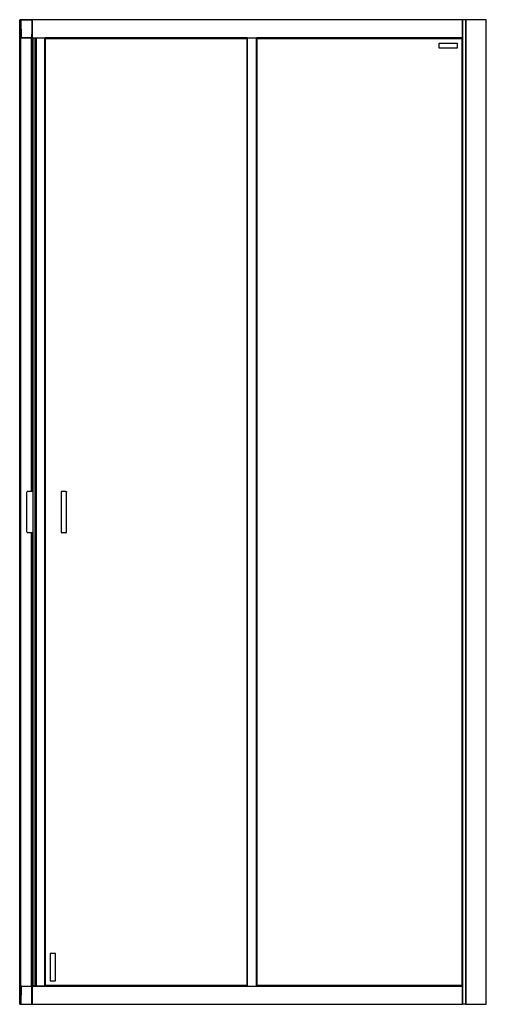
# Model space of a CAD drawing. Header units: millimetres. Extents: x 3235.38 to 3236.28, y 3469.67 to 3471.57.
import ezdxf

# ---------------------------------------------------------------- set-up
doc = ezdxf.new("R2010")
doc.units = ezdxf.units.MM
doc.layers.add('SANINDUSA', color=3, linetype='Continuous')

msp = doc.modelspace()

# ---------------------------------------------------------------- linework, layer by layer
at = {"layer": 'SANINDUSA'}
for p, q in [((3235.3836, 3469.6729), (3235.3836, 3471.5729)), ((3235.3839, 3471.5729), (3235.3836, 3471.5729)), ((3235.3839, 3469.6729), (3235.3839, 3471.5729)), ((3235.3839, 3471.5729), (3235.3842, 3471.5729)), ((3235.3842, 3469.6729), (3235.3842, 3471.5729)), ((3235.3848, 3471.5729), (3235.3842, 3471.5729)), ((3235.3846, 3471.5726), (3235.3849, 3471.5382)), ((3235.3847, 3471.5726), (3235.3846, 3471.5726)), ((3235.3848, 3471.5729), (3235.3848, 3471.5729)), ((3235.4065, 3471.5729), (3235.3866, 3471.5729)), ((3235.3866, 3471.5726), (3235.4068, 3471.5726)), ((3235.3869, 3471.5382), (3235.3866, 3471.5726)), ((3235.4065, 3471.5729), (3235.4066, 3471.5729)), ((3235.4069, 3471.5729), (3235.4066, 3471.5729)), ((3235.4068, 3471.5726), (3235.4069, 3471.5585)), ((3235.4068, 3471.5726), (3235.4068, 3471.5726)), ((3235.4069, 3471.5729), (3235.4069, 3471.5726)), ((3235.4069, 3471.5729), (3235.407, 3471.5729)), ((3235.4069, 3471.5726), (3235.4069, 3471.5721)), ((3235.4069, 3471.5721), (3235.4069, 3471.5713)), ((3235.407, 3471.5729), (3235.4071, 3471.5729)), ((3235.407, 3471.5713), (3235.407, 3471.5729)), ((3235.4074, 3471.5711), (3235.407, 3471.5711)), ((3235.407, 3471.5706), (3235.4071, 3471.5585)), ((3235.407, 3471.5706), (3235.4074, 3471.5706)), ((3235.4071, 3471.5729), (3235.4071, 3471.5713)), ((3235.4071, 3471.5729), (3235.4074, 3471.5729)), ((3235.4074, 3471.5729), (3235.4074, 3471.5726)), ((3236.2374, 3471.5729), (3235.4074, 3471.5729)), ((3235.4074, 3471.5726), (3235.4074, 3471.5382)), ((3236.2374, 3471.5726), (3235.4074, 3471.5726)), ((3236.2374, 3471.5726), (3236.2374, 3471.5729)), ((3236.2377, 3471.5729), (3236.2374, 3471.5729)), ((3236.2374, 3471.5382), (3236.2374, 3471.5726)), ((3236.2377, 3471.5729), (3236.2377, 3469.6729)), ((3236.2436, 3471.5729), (3236.2377, 3471.5729)), ((3236.2436, 3471.5729), (3236.2436, 3469.6729)), ((3236.2439, 3471.5729), (3236.2436, 3471.5729)), ((3236.2439, 3471.5729), (3236.2439, 3469.6729)), ((3236.283, 3471.5729), (3236.2439, 3471.5729)), ((3236.283, 3469.6729), (3236.283, 3471.5729)), ((3236.2836, 3471.5729), (3236.283, 3471.5729)), ((3236.2836, 3469.6729), (3236.2836, 3471.5729)), ((3235.3848, 3471.5551), (3235.3848, 3469.6907)), ((3235.4069, 3471.5585), (3235.4067, 3471.5382)), ((3235.4069, 3471.5585), (3235.4071, 3471.5585)), ((3235.4071, 3471.5585), (3235.407, 3471.5463)), ((3235.4071, 3471.5585), (3235.4074, 3471.5585)), ((3235.3849, 3471.5436), (3235.3849, 3469.7022)), ((3235.3849, 3471.5379), (3235.3849, 3471.5382)), ((3235.3849, 3471.5382), (3235.385, 3471.5382)), ((3235.3849, 3471.5379), (3235.3849, 3469.7079)), ((3235.3852, 3471.5379), (3235.3849, 3471.5379)), ((3235.3852, 3471.5379), (3235.3852, 3469.7079)), ((3235.4067, 3471.5382), (3235.3869, 3471.5382)), ((3235.3869, 3471.5379), (3235.4064, 3471.5379)), ((3235.4066, 3471.5379), (3235.4064, 3471.5379)), ((3235.4069, 3471.5379), (3235.4066, 3471.5379)), ((3235.4066, 3470.6628), (3235.4066, 3471.5379)), ((3235.4069, 3471.5457), (3235.4069, 3471.5382)), ((3235.4069, 3471.5382), (3235.4069, 3471.5379)), ((3235.4069, 3470.6628), (3235.4069, 3471.5379)), ((3235.4083, 3471.5359), (3235.4069, 3471.5359)), ((3235.4074, 3471.5463), (3235.407, 3471.5463)), ((3235.407, 3471.5458), (3235.4074, 3471.5458)), ((3235.407, 3471.5359), (3235.407, 3471.5458)), ((3235.4071, 3471.5457), (3235.4071, 3471.5359)), ((3235.4074, 3471.5382), (3235.4074, 3471.5379)), ((3235.4074, 3471.5382), (3236.2374, 3471.5382)), ((3235.4074, 3471.5379), (3235.8224, 3471.5379)), ((3235.4083, 3471.5379), (3235.4083, 3471.5359)), ((3235.4083, 3471.5379), (3235.4083, 3471.5359)), ((3235.4092, 3470.6628), (3235.4092, 3471.5379)), ((3235.4093, 3469.7079), (3235.4093, 3471.5379)), ((3235.413, 3471.5379), (3235.413, 3469.7079)), ((3235.4156, 3471.5379), (3235.4156, 3469.7079)), ((3235.4322, 3469.7079), (3235.4322, 3471.5379)), ((3235.4325, 3471.5379), (3235.4326, 3471.5378)), ((3235.4325, 3471.5379), (3235.8224, 3471.5379)), ((3235.4325, 3469.7079), (3235.4325, 3471.5379)), ((3235.8224, 3471.5378), (3235.4326, 3471.5378)), ((3235.4326, 3471.5378), (3235.4327, 3471.5377)), ((3235.4326, 3471.5378), (3235.4326, 3469.708)), ((3235.8223, 3471.5377), (3235.4327, 3471.5377)), ((3235.4327, 3471.5377), (3235.4327, 3469.7081)), ((3235.4335, 3471.5369), (3235.8215, 3471.5369)), ((3235.4335, 3469.7089), (3235.4335, 3471.5369)), ((3235.8215, 3471.5369), (3235.8215, 3469.7089)), ((3235.8223, 3471.5377), (3235.8224, 3471.5378)), ((3235.8223, 3469.7081), (3235.8223, 3471.5377)), ((3235.8224, 3469.7079), (3235.8224, 3471.5379)), ((3235.8227, 3471.5379), (3235.8224, 3471.5379)), ((3235.8224, 3471.5378), (3235.8224, 3471.5378)), ((3235.8224, 3469.708), (3235.8224, 3471.5378)), ((3235.8227, 3469.7079), (3235.8227, 3471.5379)), ((3235.8227, 3471.5379), (3235.8401, 3471.5379)), ((3235.8401, 3469.7079), (3235.8401, 3471.5379)), ((3235.8404, 3471.5379), (3235.8401, 3471.5379)), ((3235.8404, 3471.5379), (3235.8405, 3471.5378)), ((3235.8404, 3471.5379), (3236.2374, 3471.5379)), ((3235.8404, 3471.5379), (3235.8404, 3469.7079)), ((3236.2372, 3471.5378), (3235.8405, 3471.5378)), ((3235.8405, 3471.5378), (3235.8406, 3471.5377)), ((3235.8405, 3471.5378), (3235.8405, 3469.708)), ((3236.2371, 3471.5377), (3235.8406, 3471.5377)), ((3235.8406, 3471.5377), (3235.8406, 3469.7081)), ((3235.8414, 3471.5369), (3236.2364, 3471.5369)), ((3235.8414, 3469.7089), (3235.8414, 3471.5369)), ((3236.2364, 3471.5369), (3236.2364, 3469.7089)), ((3236.2371, 3471.5377), (3236.2372, 3471.5378)), ((3236.2371, 3469.7081), (3236.2371, 3471.5377)), ((3236.2372, 3471.5378), (3236.2374, 3471.5379)), ((3236.2372, 3469.708), (3236.2372, 3471.5378)), ((3236.2374, 3471.5379), (3236.2374, 3471.5382)), ((3236.2374, 3469.7079), (3236.2374, 3471.5379)), ((3236.1924, 3471.5279), (3236.2274, 3471.5279)), ((3236.1924, 3471.5179), (3236.1924, 3471.5279)), ((3236.2274, 3471.5179), (3236.1924, 3471.5179)), ((3236.2274, 3471.5279), (3236.2274, 3471.5179)), ((3235.3974, 3470.5846), (3235.3974, 3470.6613)), ((3235.3989, 3470.6628), (3235.4093, 3470.6628)), ((3235.4633, 3470.6612), (3235.4633, 3470.5845)), ((3235.4725, 3470.6627), (3235.4648, 3470.6627)), ((3235.474, 3470.5845), (3235.474, 3470.6611)), ((3235.3989, 3470.5831), (3235.4093, 3470.5831)), ((3235.4066, 3469.7079), (3235.4066, 3470.5831)), ((3235.4069, 3469.7079), (3235.4069, 3470.5831)), ((3235.4092, 3469.7079), (3235.4092, 3470.5831)), ((3235.4725, 3470.583), (3235.4648, 3470.583)), ((3235.4425, 3469.7709), (3235.4425, 3469.7179)), ((3235.4525, 3469.7709), (3235.4425, 3469.7709)), ((3235.4525, 3469.7179), (3235.4525, 3469.7709)), ((3235.3849, 3469.7076), (3235.3846, 3469.6732)), ((3235.3849, 3469.7079), (3235.3852, 3469.7079)), ((3235.3849, 3469.7076), (3235.3849, 3469.7079)), ((3235.385, 3469.7076), (3235.3849, 3469.7076)), ((3235.3866, 3469.6732), (3235.3869, 3469.7076)), ((3235.3869, 3469.7079), (3235.4064, 3469.7079)), ((3235.4067, 3469.7076), (3235.3869, 3469.7076)), ((3235.4066, 3469.7079), (3235.4064, 3469.7079)), ((3235.4066, 3469.7079), (3235.4069, 3469.7079)), ((3235.4069, 3469.6874), (3235.4067, 3469.7076)), ((3235.4069, 3469.7099), (3235.4083, 3469.7099)), ((3235.4069, 3469.7079), (3235.4069, 3469.7076)), ((3235.4069, 3469.7001), (3235.4069, 3469.7076)), ((3235.407, 3469.7001), (3235.407, 3469.7099)), ((3235.4071, 3469.7099), (3235.4071, 3469.7001)), ((3235.8224, 3469.7079), (3235.4074, 3469.7079)), ((3235.4074, 3469.7079), (3235.4074, 3469.7076)), ((3236.2374, 3469.7076), (3235.4074, 3469.7076)), ((3235.4074, 3469.7076), (3235.4074, 3469.6732)), ((3235.4083, 3469.7099), (3235.4083, 3469.7079)), ((3235.4083, 3469.7099), (3235.4083, 3469.7079)), ((3235.4326, 3469.708), (3235.4325, 3469.7079)), ((3235.4327, 3469.7081), (3235.4326, 3469.708)), ((3235.4326, 3469.708), (3235.8224, 3469.708)), ((3235.4327, 3469.7081), (3235.8223, 3469.7081)), ((3235.8215, 3469.7089), (3235.4335, 3469.7089)), ((3235.4425, 3469.7179), (3235.4525, 3469.7179)), ((3235.8224, 3469.708), (3235.8223, 3469.7081)), ((3235.8224, 3469.708), (3235.8224, 3469.708)), ((3235.8224, 3469.7079), (3235.8227, 3469.7079)), ((3235.8227, 3469.7079), (3235.8401, 3469.7079)), ((3235.8401, 3469.7079), (3235.8404, 3469.7079)), ((3235.8405, 3469.708), (3235.8404, 3469.7079)), ((3236.2374, 3469.7079), (3235.8404, 3469.7079)), ((3235.8406, 3469.7081), (3235.8405, 3469.708)), ((3235.8405, 3469.708), (3236.2372, 3469.708)), ((3235.8406, 3469.7081), (3236.2371, 3469.7081)), ((3236.2364, 3469.7089), (3235.8414, 3469.7089)), ((3236.2372, 3469.708), (3236.2371, 3469.7081)), ((3236.2374, 3469.7079), (3236.2372, 3469.708)), ((3236.2374, 3469.7076), (3236.2374, 3469.7079)), ((3236.2374, 3469.6732), (3236.2374, 3469.7076)), ((3235.4068, 3469.6732), (3235.4069, 3469.6874)), ((3235.4071, 3469.6874), (3235.4069, 3469.6874)), ((3235.4074, 3469.7), (3235.407, 3469.7)), ((3235.407, 3469.6995), (3235.4071, 3469.6874)), ((3235.4074, 3469.6995), (3235.407, 3469.6995)), ((3235.4071, 3469.6874), (3235.407, 3469.6752)), ((3235.4071, 3469.6874), (3235.4074, 3469.6874)), ((3235.3836, 3469.6729), (3235.3839, 3469.6729)), ((3235.3839, 3469.6729), (3235.3842, 3469.6729)), ((3235.3842, 3469.6729), (3235.3848, 3469.6729)), ((3235.3846, 3469.6732), (3235.3847, 3469.6732)), ((3235.3848, 3469.673), (3235.3848, 3469.6729)), ((3235.3849, 3469.6729), (3235.3849, 3469.6729)), ((3235.3866, 3469.6732), (3235.4068, 3469.6732)), ((3235.3866, 3469.6729), (3235.4065, 3469.6729)), ((3235.4066, 3469.6729), (3235.4065, 3469.6729)), ((3235.4066, 3469.6729), (3235.4069, 3469.6729)), ((3235.4068, 3469.6732), (3235.4068, 3469.6732)), ((3235.4069, 3469.6747), (3235.4069, 3469.6737)), ((3235.4069, 3469.6737), (3235.4069, 3469.6732)), ((3235.4069, 3469.6732), (3235.4069, 3469.6729)), ((3235.4069, 3469.6729), (3235.407, 3469.6729)), ((3235.407, 3469.6752), (3235.4074, 3469.6752)), ((3235.407, 3469.6747), (3235.4074, 3469.6747)), ((3235.407, 3469.6729), (3235.407, 3469.6747)), ((3235.4071, 3469.6729), (3235.407, 3469.6729)), ((3235.4071, 3469.6747), (3235.4071, 3469.6729)), ((3235.4071, 3469.6729), (3235.4074, 3469.6729)), ((3235.4074, 3469.6732), (3236.2374, 3469.6732)), ((3235.4074, 3469.6732), (3235.4074, 3469.6729)), ((3235.4074, 3469.6729), (3236.2374, 3469.6729)), ((3236.2374, 3469.6729), (3236.2374, 3469.6732)), ((3236.2374, 3469.6729), (3236.2377, 3469.6729)), ((3236.2436, 3469.6729), (3236.2377, 3469.6729)), ((3236.2436, 3469.6729), (3236.2439, 3469.6729)), ((3236.2439, 3469.6729), (3236.283, 3469.6729)), ((3236.283, 3469.6729), (3236.2836, 3469.6729))]:
    msp.add_line(p, q, dxfattribs=at)
at = {"layer": 'SANINDUSA', "flags": 128}
for points in [[(3235.4327, 3471.5377), (3235.4331, 3471.5373), (3235.4334, 3471.537), (3235.4335, 3471.5369)], [(3235.4335, 3471.5369), (3235.4334, 3471.537), (3235.4331, 3471.5373), (3235.4327, 3471.5377)], [(3235.8215, 3471.5369), (3235.8216, 3471.537), (3235.8218, 3471.5373), (3235.8223, 3471.5377)], [(3235.8223, 3471.5377), (3235.8218, 3471.5373), (3235.8216, 3471.537), (3235.8215, 3471.5369)], [(3235.8406, 3471.5377), (3235.841, 3471.5373), (3235.8413, 3471.537), (3235.8414, 3471.5369)], [(3235.8414, 3471.5369), (3235.8413, 3471.537), (3235.841, 3471.5373), (3235.8406, 3471.5377)], [(3236.2364, 3471.5369), (3236.2365, 3471.537), (3236.2367, 3471.5373), (3236.2371, 3471.5377)], [(3236.2371, 3471.5377), (3236.2367, 3471.5373), (3236.2365, 3471.537), (3236.2364, 3471.5369)], [(3235.4335, 3469.7089), (3235.4334, 3469.7088), (3235.4331, 3469.7085), (3235.4327, 3469.7081)], [(3235.4327, 3469.7081), (3235.4331, 3469.7085), (3235.4334, 3469.7088), (3235.4335, 3469.7089)], [(3235.8223, 3469.7081), (3235.8218, 3469.7085), (3235.8216, 3469.7088), (3235.8215, 3469.7089)], [(3235.8215, 3469.7089), (3235.8216, 3469.7088), (3235.8218, 3469.7085), (3235.8223, 3469.7081)], [(3235.8414, 3469.7089), (3235.8413, 3469.7088), (3235.841, 3469.7086), (3235.8406, 3469.7081)], [(3235.8406, 3469.7081), (3235.841, 3469.7086), (3235.8413, 3469.7088), (3235.8414, 3469.7089)], [(3236.2371, 3469.7081), (3236.2367, 3469.7086), (3236.2365, 3469.7088), (3236.2364, 3469.7089)], [(3236.2364, 3469.7089), (3236.2365, 3469.7088), (3236.2367, 3469.7086), (3236.2371, 3469.7081)]]:
    msp.add_lwpolyline(points, dxfattribs=at)
at = {"layer": 'SANINDUSA'}
for centre, radius, start, end in [((3235.4065, 3471.5726), 0.0003, 0.5, 90), ((3235.4066, 3471.5726), 0.0003, 0, 90), ((3235.406, 3471.5721), 0.0009, 330.682, 0), ((3235.4064, 3471.5382), 0.0003, 270, 359.5), ((3235.4066, 3471.5382), 0.0003, 270, 0), ((3235.3989, 3470.6613), 0.0015, 90, 180), ((3235.4648, 3470.6612), 0.0015, 90, 180), ((3235.3989, 3470.5846), 0.0015, 180, 270), ((3235.4648, 3470.5845), 0.0015, 180, 270), ((3235.4725, 3470.5845), 0.0015, 270, 0), ((3235.3852, 3469.7076), 0.0003, 145.2481, 180), ((3235.3852, 3469.7076), 0.0003, 90, 131.5882), ((3235.4064, 3469.7076), 0.0003, 0.5, 90), ((3235.4066, 3469.7076), 0.0003, 0, 90), ((3235.4065, 3469.6732), 0.0003, 270, 359.5), ((3235.4066, 3469.6732), 0.0003, 270, 0), ((3235.406, 3469.6737), 0.0009, 0, 29.318)]:
    msp.add_arc(centre, radius, start, end, dxfattribs=at)
for points, knots in [([(3235.3848, 3471.5729), (3235.3848, 3471.5729), (3235.3847, 3471.5729), (3235.3847, 3471.5728), (3235.3846, 3471.5727), (3235.3847, 3471.5726), (3235.3847, 3471.5726)], [0, 0, 0, 0, 0.24433, 0.493406, 0.745816, 1, 1, 1, 1]), ([(3235.3852, 3471.5726), (3235.385, 3471.5726), (3235.3848, 3471.5726), (3235.3847, 3471.5726), (3235.3847, 3471.5726), (3235.3847, 3471.5726)], [0, 0, 0, 0, 0.647815, 0.986912, 1, 1, 1, 1]), ([(3235.3854, 3471.5729), (3235.3853, 3471.5729), (3235.385, 3471.5729), (3235.3849, 3471.5729), (3235.3849, 3471.5729)], [0, 0, 0, 0, 0.500011, 1, 1, 1, 1]), ([(3235.3854, 3471.5729), (3235.3854, 3471.5729), (3235.3853, 3471.5729), (3235.3853, 3471.5728), (3235.3852, 3471.5727), (3235.3852, 3471.5727), (3235.3852, 3471.5726)], [0, 0, 0, 0, 0.2499502, 0.4999739, 0.749967, 1, 1, 1, 1]), ([(3235.3866, 3471.5726), (3235.3865, 3471.5726), (3235.3862, 3471.5726), (3235.3857, 3471.5726), (3235.3854, 3471.5726), (3235.3852, 3471.5726)], [0, 0, 0, 0, 0.260823, 0.514798, 1, 1, 1, 1]), ([(3235.3866, 3471.5729), (3235.3864, 3471.5729), (3235.3859, 3471.5729), (3235.3856, 3471.5729), (3235.3854, 3471.5729)], [0, 0, 0, 0, 0.500009, 1, 1, 1, 1]), ([(3235.3866, 3471.5728), (3235.3866, 3471.5728), (3235.3866, 3471.5729), (3235.3866, 3471.5729), (3235.3866, 3471.5729), (3235.3866, 3471.5729), (3235.3866, 3471.5729)], [0, 0, 0, 0, 0.2501609, 0.5001774, 0.7501109, 1, 1, 1, 1]), ([(3235.3866, 3471.5726), (3235.3866, 3471.5726), (3235.3866, 3471.5727), (3235.3866, 3471.5727), (3235.3866, 3471.5728), (3235.3866, 3471.5728), (3235.3866, 3471.5728)], [0, 0, 0, 0, 0.2499971, 0.5001465, 0.7500715, 1, 1, 1, 1]), ([(3235.4068, 3471.571), (3235.4068, 3471.571), (3235.4068, 3471.571), (3235.4068, 3471.571), (3235.4068, 3471.571), (3235.4068, 3471.571)], [0, 0, 0, 0, 0.386479, 0.82714, 1, 1, 1, 1]), ([(3235.407, 3471.5711), (3235.407, 3471.5711), (3235.407, 3471.5711), (3235.4069, 3471.5711), (3235.4069, 3471.5711), (3235.4069, 3471.5712), (3235.4069, 3471.5712)], [0, 0, 0, 0, 0.249999, 0.5, 0.75003, 1, 1, 1, 1]), ([(3235.4069, 3471.5706), (3235.4069, 3471.5706), (3235.4069, 3471.5706), (3235.4069, 3471.5706), (3235.407, 3471.5706), (3235.407, 3471.5706), (3235.407, 3471.5706)], [0, 0, 0, 0, 0.249957, 0.499973, 0.749996, 1, 1, 1, 1]), ([(3235.407, 3471.5711), (3235.407, 3471.5711), (3235.407, 3471.5711), (3235.407, 3471.5711), (3235.407, 3471.571), (3235.407, 3471.571), (3235.407, 3471.571)], [0, 0, 0, 0, 0.250039, 0.500062, 0.750013, 1, 1, 1, 1]), ([(3235.407, 3471.571), (3235.407, 3471.5709), (3235.407, 3471.5709), (3235.407, 3471.5708), (3235.407, 3471.5707), (3235.407, 3471.5707), (3235.407, 3471.5706)], [0, 0, 0, 0, 0.2500007, 0.5000174, 0.7499469, 1, 1, 1, 1]), ([(3235.385, 3471.5382), (3235.385, 3471.5382), (3235.3849, 3471.5381), (3235.385, 3471.538), (3235.385, 3471.538), (3235.3851, 3471.538), (3235.3851, 3471.5379)], [0, 0, 0, 0, 0.254048, 0.506533, 0.755508, 1, 1, 1, 1]), ([(3235.385, 3471.5382), (3235.385, 3471.5382), (3235.385, 3471.5382), (3235.3851, 3471.5382), (3235.3853, 3471.5382), (3235.3855, 3471.5382)], [0, 0, 0, 0, 0.013845, 0.35265, 1, 1, 1, 1]), ([(3235.3852, 3471.5379), (3235.3852, 3471.5379), (3235.3852, 3471.5379), (3235.3851, 3471.5379), (3235.3851, 3471.538), (3235.385, 3471.538), (3235.385, 3471.538)], [0, 0, 0, 0, 0.250006, 0.500077, 0.750075, 1, 1, 1, 1]), ([(3235.3852, 3471.5379), (3235.3852, 3471.5379), (3235.3853, 3471.5379), (3235.3856, 3471.5379), (3235.3857, 3471.5379)], [0, 0, 0, 0, 0.50003, 1, 1, 1, 1]), ([(3235.3855, 3471.5382), (3235.3857, 3471.5382), (3235.386, 3471.5382), (3235.3865, 3471.5382), (3235.3868, 3471.5382), (3235.3869, 3471.5382)], [0, 0, 0, 0, 0.485196, 0.73918, 1, 1, 1, 1]), ([(3235.3855, 3471.5382), (3235.3855, 3471.5382), (3235.3855, 3471.5381), (3235.3856, 3471.538), (3235.3856, 3471.5379), (3235.3857, 3471.5379), (3235.3857, 3471.5379)], [0, 0, 0, 0, 0.250042, 0.500053, 0.750041, 1, 1, 1, 1]), ([(3235.3857, 3471.5379), (3235.3859, 3471.5379), (3235.3862, 3471.5379), (3235.3867, 3471.5379), (3235.3869, 3471.5379)], [0, 0, 0, 0, 0.500003, 1, 1, 1, 1]), ([(3235.3869, 3471.5382), (3235.3869, 3471.5382), (3235.3869, 3471.5382), (3235.3869, 3471.5381), (3235.3869, 3471.538), (3235.3869, 3471.538), (3235.3869, 3471.538)], [0, 0, 0, 0, 0.2500867, 0.5000501, 0.7499378, 1, 1, 1, 1]), ([(3235.3869, 3471.538), (3235.3869, 3471.538), (3235.3869, 3471.538), (3235.3869, 3471.5379), (3235.3869, 3471.5379), (3235.3869, 3471.5379), (3235.3869, 3471.5379)], [0, 0, 0, 0, 0.249986, 0.500103, 0.750102, 1, 1, 1, 1]), ([(3235.407, 3471.5463), (3235.407, 3471.5463), (3235.407, 3471.5463), (3235.4069, 3471.5463), (3235.4069, 3471.5463), (3235.4069, 3471.5463), (3235.4069, 3471.5463)], [0, 0, 0, 0, 0.250001, 0.500026, 0.750042, 1, 1, 1, 1]), ([(3235.4069, 3471.5458), (3235.4069, 3471.5458), (3235.4069, 3471.5458), (3235.407, 3471.5458), (3235.407, 3471.5459)], [0, 0, 0, 0, 0.508696, 1, 1, 1, 1]), ([(3235.4069, 3471.5458), (3235.4069, 3471.5458), (3235.4069, 3471.5458), (3235.4069, 3471.5458), (3235.407, 3471.5458), (3235.407, 3471.5458), (3235.407, 3471.5458)], [0, 0, 0, 0, 0.24997, 0.5, 0.750001, 1, 1, 1, 1]), ([(3235.407, 3471.5463), (3235.407, 3471.5463), (3235.407, 3471.5462), (3235.407, 3471.5461), (3235.407, 3471.546), (3235.407, 3471.546), (3235.407, 3471.546)], [0, 0, 0, 0, 0.250053, 0.499983, 0.749999, 1, 1, 1, 1]), ([(3235.407, 3471.546), (3235.407, 3471.5459), (3235.407, 3471.5459), (3235.407, 3471.5459), (3235.407, 3471.5458), (3235.407, 3471.5458), (3235.407, 3471.5458)], [0, 0, 0, 0, 0.249987, 0.499938, 0.749961, 1, 1, 1, 1]), ([(3235.4725, 3470.6627), (3235.4727, 3470.6627), (3235.4731, 3470.6627), (3235.4736, 3470.6623), (3235.4739, 3470.6618), (3235.474, 3470.6614), (3235.474, 3470.6612)], [0, 0, 0, 0, 0.250002, 0.500001, 0.75, 1, 1, 1, 1]), ([(3235.3851, 3469.7079), (3235.3851, 3469.7079), (3235.385, 3469.7079), (3235.385, 3469.7078), (3235.3849, 3469.7077), (3235.385, 3469.7076), (3235.385, 3469.7076)], [0, 0, 0, 0, 0.244428, 0.493406, 0.745903, 1, 1, 1, 1]), ([(3235.3855, 3469.7076), (3235.3853, 3469.7076), (3235.3851, 3469.7076), (3235.385, 3469.7076), (3235.385, 3469.7076), (3235.385, 3469.7076)], [0, 0, 0, 0, 0.6486751, 0.9881746, 1, 1, 1, 1]), ([(3235.3857, 3469.7079), (3235.3856, 3469.7079), (3235.3853, 3469.7079), (3235.3852, 3469.7079), (3235.3852, 3469.7079)], [0, 0, 0, 0, 0.49997, 1, 1, 1, 1]), ([(3235.3855, 3469.7076), (3235.3855, 3469.7077), (3235.3855, 3469.7077), (3235.3856, 3469.7078), (3235.3856, 3469.7079), (3235.3857, 3469.7079), (3235.3857, 3469.7079)], [0, 0, 0, 0, 0.2500692, 0.5000373, 0.7500339, 1, 1, 1, 1]), ([(3235.3869, 3469.7076), (3235.3868, 3469.7076), (3235.3865, 3469.7076), (3235.386, 3469.7076), (3235.3857, 3469.7076), (3235.3855, 3469.7076)], [0, 0, 0, 0, 0.26082, 0.514804, 1, 1, 1, 1]), ([(3235.3869, 3469.7079), (3235.3867, 3469.7079), (3235.3862, 3469.7079), (3235.3859, 3469.7079), (3235.3857, 3469.7079)], [0, 0, 0, 0, 0.499997, 1, 1, 1, 1]), ([(3235.3869, 3469.7079), (3235.3869, 3469.7079), (3235.3869, 3469.7079), (3235.3869, 3469.7079), (3235.3869, 3469.7079), (3235.3869, 3469.7078), (3235.3869, 3469.7078)], [0, 0, 0, 0, 0.2498979, 0.4998965, 0.7500137, 1, 1, 1, 1]), ([(3235.3869, 3469.7078), (3235.3869, 3469.7078), (3235.3869, 3469.7078), (3235.3869, 3469.7077), (3235.3869, 3469.7077), (3235.3869, 3469.7076), (3235.3869, 3469.7076)], [0, 0, 0, 0, 0.250062, 0.49995, 0.749913, 1, 1, 1, 1]), ([(3235.407, 3469.7), (3235.407, 3469.7), (3235.407, 3469.7), (3235.4069, 3469.7), (3235.4069, 3469.7), (3235.4069, 3469.7001), (3235.4069, 3469.7001)], [0, 0, 0, 0, 0.249999, 0.5, 0.75003, 1, 1, 1, 1]), ([(3235.4069, 3469.6995), (3235.4069, 3469.6995), (3235.4069, 3469.6995), (3235.4069, 3469.6995), (3235.407, 3469.6995), (3235.407, 3469.6995), (3235.407, 3469.6995)], [0, 0, 0, 0, 0.249958, 0.499974, 0.749999, 1, 1, 1, 1]), ([(3235.407, 3469.7), (3235.407, 3469.7), (3235.407, 3469.7), (3235.407, 3469.7), (3235.407, 3469.6999), (3235.407, 3469.6999), (3235.407, 3469.6999)], [0, 0, 0, 0, 0.250039, 0.500062, 0.750013, 1, 1, 1, 1]), ([(3235.407, 3469.6999), (3235.407, 3469.6998), (3235.407, 3469.6998), (3235.407, 3469.6997), (3235.407, 3469.6996), (3235.407, 3469.6996), (3235.407, 3469.6995)], [0, 0, 0, 0, 0.2500007, 0.5000174, 0.7499469, 1, 1, 1, 1]), ([(3235.3847, 3469.6732), (3235.3847, 3469.6732), (3235.3846, 3469.6731), (3235.3847, 3469.673), (3235.3847, 3469.673), (3235.3848, 3469.673), (3235.3848, 3469.6729)], [0, 0, 0, 0, 0.254235, 0.506657, 0.755651, 1, 1, 1, 1]), ([(3235.3847, 3469.6732), (3235.3847, 3469.6732), (3235.3847, 3469.6732), (3235.3848, 3469.6732), (3235.385, 3469.6732), (3235.3852, 3469.6732)], [0, 0, 0, 0, 0.011066, 0.350858, 1, 1, 1, 1]), ([(3235.3847, 3469.673), (3235.3847, 3469.673), (3235.3848, 3469.673), (3235.3848, 3469.6729), (3235.3849, 3469.6729), (3235.3849, 3469.6729), (3235.3849, 3469.6729)], [0, 0, 0, 0, 0.2500933, 0.5000673, 0.7500091, 1, 1, 1, 1]), ([(3235.3849, 3469.6729), (3235.3849, 3469.6729), (3235.385, 3469.6729), (3235.3853, 3469.6729), (3235.3854, 3469.6729)], [0, 0, 0, 0, 0.499989, 1, 1, 1, 1]), ([(3235.3852, 3469.6732), (3235.3854, 3469.6732), (3235.3857, 3469.6732), (3235.3862, 3469.6732), (3235.3865, 3469.6732), (3235.3866, 3469.6732)], [0, 0, 0, 0, 0.485202, 0.739177, 1, 1, 1, 1]), ([(3235.3854, 3469.6729), (3235.3854, 3469.6729), (3235.3853, 3469.6729), (3235.3853, 3469.673), (3235.3852, 3469.6731), (3235.3852, 3469.6732), (3235.3852, 3469.6732)], [0, 0, 0, 0, 0.249949, 0.499973, 0.749966, 1, 1, 1, 1]), ([(3235.3854, 3469.6729), (3235.3856, 3469.6729), (3235.3859, 3469.6729), (3235.3864, 3469.6729), (3235.3866, 3469.6729)], [0, 0, 0, 0, 0.499991, 1, 1, 1, 1]), ([(3235.3866, 3469.673), (3235.3866, 3469.673), (3235.3866, 3469.673), (3235.3866, 3469.6731), (3235.3866, 3469.6732), (3235.3866, 3469.6732), (3235.3866, 3469.6732)], [0, 0, 0, 0, 0.2499285, 0.4998535, 0.7500029, 1, 1, 1, 1]), ([(3235.3866, 3469.6729), (3235.3866, 3469.6729), (3235.3866, 3469.6729), (3235.3866, 3469.6729), (3235.3866, 3469.673), (3235.3866, 3469.673), (3235.3866, 3469.673)], [0, 0, 0, 0, 0.2498891, 0.4998226, 0.7498391, 1, 1, 1, 1]), ([(3235.407, 3469.6752), (3235.407, 3469.6752), (3235.407, 3469.6752), (3235.4069, 3469.6752), (3235.4069, 3469.6752), (3235.4069, 3469.6752), (3235.4069, 3469.6752)], [0, 0, 0, 0, 0.250004, 0.500027, 0.750043, 1, 1, 1, 1]), ([(3235.4069, 3469.6747), (3235.4069, 3469.6747), (3235.4069, 3469.6747), (3235.4069, 3469.6747), (3235.407, 3469.6747), (3235.407, 3469.6747), (3235.407, 3469.6747)], [0, 0, 0, 0, 0.24997, 0.5, 0.750001, 1, 1, 1, 1]), ([(3235.407, 3469.6752), (3235.407, 3469.6752), (3235.407, 3469.6751), (3235.407, 3469.675), (3235.407, 3469.6749), (3235.407, 3469.6749), (3235.407, 3469.6749)], [0, 0, 0, 0, 0.250053, 0.499983, 0.749999, 1, 1, 1, 1]), ([(3235.407, 3469.6749), (3235.407, 3469.6748), (3235.407, 3469.6748), (3235.407, 3469.6748), (3235.407, 3469.6747), (3235.407, 3469.6747), (3235.407, 3469.6747)], [0, 0, 0, 0, 0.249987, 0.499938, 0.749961, 1, 1, 1, 1])]:
    msp.add_open_spline(points, degree=3, knots=knots, dxfattribs=at)

doc.saveas('drawing.dxf')
